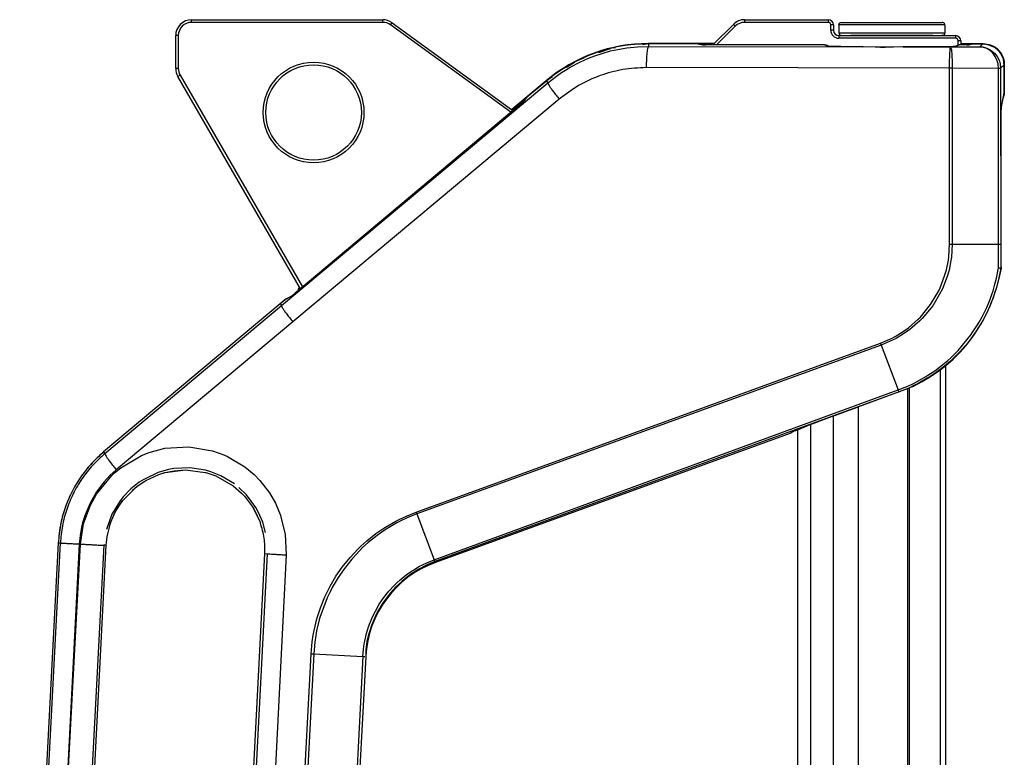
# Model space of a CAD drawing. Header units: millimetres. Extents: x -238.7 to -213.2, y 263.5 to 326.7.
# Tile 7 of 7: x -225.5 to -213.2, y 317.4 to 326.7. Entities that reach past the tile are written whole.
import ezdxf

# ---------------------------------------------------------------- set-up
doc = ezdxf.new("R2010")
doc.units = ezdxf.units.MM

# ---------------------------------------------------------------- blocks, each defined once
blk = doc.blocks.new('Griff-1_1__1', base_point=(-3383.32, 4599.15))
at = {"color": 1, "linetype": 'Continuous'}
for p, q in [((-3270.46, 4894.37), (-3269.82, 4894.49)), ((-3269.82, 4894.49), (-3268.81, 4894.65)), ((-3268.81, 4894.65), (-3266.76, 4894.86)), ((-3266.76, 4894.86), (-3264.71, 4894.93)), ((-3264.71, 4895.41), (-3264.71, 4894.93)), ((-3264.71, 4894.93), (-3224.28, 4894.86)), ((-3216.72, 4894.84), (-3207.77, 4894.83)), ((-3207.85, 4894.29), (-3207.83, 4894.5)), ((-3207.83, 4894.5), (-3207.82, 4894.66)), ((-3207.77, 4894.83), (-3202.26, 4894.84)), ((-3207.68, 4894.66), (-3207.65, 4894.5)), ((-3207.65, 4894.5), (-3207.61, 4894.29)), ((-3202.26, 4894.84), (-3201.69, 4895.41)), ((-3202.26, 4894.84), (-3201.58, 4894.77)), ((-3201.71, 4894.78), (-3202.26, 4894.84)), ((-3201.58, 4894.77), (-3201.71, 4894.78)), ((-3201.58, 4894.77), (-3201.18, 4894.67)), ((-3201.18, 4894.67), (-3201.58, 4894.77)), ((-3201.18, 4894.67), (-3200.77, 4894.52)), ((-3200.93, 4894.52), (-3201.18, 4894.67)), ((-3200.55, 4894.31), (-3200.93, 4894.52)), ((-3200.77, 4894.52), (-3200.29, 4894.28)), ((-3277.63, 4891.97), (-3275.99, 4892.7)), ((-3275.99, 4892.7), (-3274.79, 4893.17)), ((-3274.79, 4893.17), (-3271.84, 4894.07)), ((-3271.84, 4894.07), (-3270.46, 4894.37)), ((-3207.93, 4892.19), (-3207.91, 4892.99)), ((-3207.91, 4892.99), (-3207.89, 4893.63)), ((-3207.89, 4893.63), (-3207.86, 4894.13)), ((-3207.86, 4894.13), (-3207.85, 4894.29)), ((-3207.61, 4894.29), (-3207.59, 4894.15)), ((-3207.59, 4894.15), (-3207.52, 4893.4)), ((-3207.52, 4893.4), (-3207.5, 4892.99)), ((-3207.5, 4892.99), (-3207.47, 4892.33)), ((-3200.32, 4894.15), (-3200.55, 4894.31)), ((-3199.79, 4893.65), (-3200.32, 4894.15)), ((-3200.29, 4894.28), (-3200.12, 4894.17)), ((-3200.12, 4894.17), (-3199.49, 4893.66)), ((-3199.6, 4893.42), (-3199.79, 4893.65)), ((-3199.33, 4893.01), (-3199.6, 4893.42)), ((-3199.49, 4893.66), (-3199.23, 4893.37)), ((-3199.02, 4892.36), (-3199.33, 4893.01)), ((-3199.23, 4893.37), (-3199, 4893.05)), ((-3199, 4893.05), (-3198.68, 4892.49)), ((-3280.33, 4890.48), (-3279.44, 4891.01)), ((-3279.44, 4891.01), (-3277.63, 4891.97)), ((-3207.94, 4890.83), (-3265.12, 4890.93)), ((-3207.94, 4890.83), (-3207.93, 4892.19)), ((-3207.94, 4857.67), (-3207.94, 4890.83)), ((-3207.47, 4892.33), (-3207.45, 4891.92)), ((-3207.45, 4891.92), (-3207.44, 4890.83)), ((-3207.44, 4890.83), (-3207.44, 4857.67)), ((-3198.74, 4890.79), (-3207.44, 4890.83)), ((-3198.97, 4892.21), (-3199.02, 4892.36)), ((-3198.81, 4891.62), (-3198.97, 4892.21)), ((-3198.74, 4890.79), (-3198.81, 4891.62)), ((-3198.74, 4890.79), (-3198.35, 4890.85)), ((-3198.74, 4857.67), (-3198.74, 4890.79)), ((-3198.68, 4892.49), (-3198.54, 4892.15)), ((-3198.54, 4892.15), (-3198.4, 4891.67)), ((-3198.4, 4891.67), (-3198.35, 4890.85)), ((-3197.69, 4891.41), (-3198.35, 4890.85)), ((-3198.35, 4890.85), (-3198.31, 4857.67)), ((-3283.66, 4888.06), (-3282.04, 4889.33)), ((-3282.04, 4889.33), (-3281.09, 4889.99)), ((-3281.09, 4889.99), (-3280.33, 4890.48)), ((-3333.88, 4846.05), (-3283.66, 4888.06)), ((-3283.95, 4888.4), (-3283.66, 4888.06)), ((-3281.51, 4885), (-3331.72, 4842.98)), ((-3208.09, 4855.23), (-3207.94, 4857.67)), ((-3207.94, 4857.67), (-3207.44, 4857.67)), ((-3207.44, 4857.67), (-3207.59, 4855.17)), ((-3207.44, 4857.67), (-3198.74, 4857.67)), ((-3198.74, 4857.67), (-3198.31, 4857.67)), ((-3208.54, 4852.83), (-3208.17, 4854.63)), ((-3208.17, 4854.63), (-3208.09, 4855.23)), ((-3207.68, 4854.55), (-3208.05, 4852.72)), ((-3207.59, 4855.17), (-3207.68, 4854.55)), ((-3208.87, 4851.66), (-3208.54, 4852.83)), ((-3208.05, 4852.72), (-3208.39, 4851.55)), ((-3199.1, 4851.23), (-3198.74, 4853.15)), ((-3198.24, 4853.09), (-3198.68, 4851.14)), ((-3209.73, 4849.4), (-3208.87, 4851.66)), ((-3208.39, 4851.55), (-3209.29, 4849.22)), ((-3199.6, 4849.33), (-3199.39, 4850.08)), ((-3199.39, 4850.08), (-3199.1, 4851.23)), ((-3198.97, 4849.98), (-3199.18, 4849.22)), ((-3198.68, 4851.14), (-3198.97, 4849.98)), ((-3211.54, 4846.24), (-3209.99, 4848.86)), ((-3209.56, 4848.65), (-3211.13, 4846.01)), ((-3209.99, 4848.86), (-3209.73, 4849.4)), ((-3209.29, 4849.22), (-3209.56, 4848.65)), ((-3200.22, 4847.48), (-3199.74, 4848.87)), ((-3199.32, 4848.78), (-3199.81, 4847.34)), ((-3199.74, 4848.87), (-3199.6, 4849.33)), ((-3199.18, 4849.22), (-3199.32, 4848.78)), ((-3334.15, 4846.37), (-3333.88, 4846.05)), ((-3213.45, 4843.9), (-3211.54, 4846.24)), ((-3200.95, 4845.68), (-3200.36, 4847.1)), ((-3199.95, 4846.97), (-3200.56, 4845.51)), ((-3200.36, 4847.1), (-3200.22, 4847.48)), ((-3199.81, 4847.34), (-3199.95, 4846.97)), ((-3367.17, 4818.15), (-3333.88, 4846.05)), ((-3211.13, 4846.01), (-3213.13, 4843.6)), ((-3201.81, 4843.93), (-3200.95, 4845.68)), ((-3200.56, 4845.51), (-3201.42, 4843.74)), ((-3331.72, 4842.98), (-3365.02, 4815.09)), ((-3215.7, 4841.87), (-3213.87, 4843.47)), ((-3213.55, 4843.18), (-3215.42, 4841.56)), ((-3213.87, 4843.47), (-3213.45, 4843.9)), ((-3213.13, 4843.6), (-3213.55, 4843.18)), ((-3202.78, 4842.24), (-3202.38, 4842.91)), ((-3202, 4842.71), (-3202.41, 4842.03)), ((-3202.38, 4842.91), (-3201.81, 4843.93)), ((-3201.68, 4843.27), (-3202, 4842.71)), ((-3201.42, 4843.74), (-3201.68, 4843.27)), ((-3218.22, 4840.22), (-3216.69, 4841.16)), ((-3216.44, 4840.84), (-3218.03, 4839.88)), ((-3216.69, 4841.16), (-3215.7, 4841.87)), ((-3215.42, 4841.56), (-3216.44, 4840.84)), ((-3203.87, 4840.61), (-3203.67, 4840.89)), ((-3203.67, 4840.89), (-3202.78, 4842.24)), ((-3202.41, 4842.03), (-3203.51, 4840.38)), ((-3308.47, 4807.11), (-3220.97, 4838.96)), ((-3220.97, 4838.96), (-3218.76, 4839.93)), ((-3220.97, 4838.96), (-3220.91, 4838.79)), ((-3218.57, 4839.6), (-3220.84, 4838.62)), ((-3218.76, 4839.93), (-3218.22, 4840.22)), ((-3218.03, 4839.88), (-3218.57, 4839.6)), ((-3206.35, 4837.6), (-3203.87, 4840.61)), ((-3204.71, 4838.81), (-3205.11, 4838.34)), ((-3203.51, 4840.38), (-3204.71, 4838.81)), ((-3220.84, 4838.62), (-3308.35, 4806.77)), ((-3220.91, 4838.79), (-3220.84, 4838.62)), ((-3220.84, 4838.62), (-3217.66, 4830.15)), ((-3207.72, 4836.23), (-3206.35, 4837.6)), ((-3206.02, 4837.32), (-3207.41, 4835.93)), ((-3205.11, 4838.34), (-3206.02, 4837.32)), ((-3209.19, 4834.95), (-3208.29, 4835.72)), ((-3207.99, 4835.41), (-3208.91, 4834.63)), ((-3208.29, 4835.72), (-3207.72, 4836.23)), ((-3207.41, 4835.93), (-3207.99, 4835.41)), ((-3212.04, 4832.91), (-3210.75, 4833.77)), ((-3210.48, 4833.43), (-3211.78, 4832.56)), ((-3210.75, 4833.77), (-3209.82, 4834.46)), ((-3209.46, 4834.2), (-3210.48, 4833.43)), ((-3209.82, 4834.46), (-3209.19, 4834.95)), ((-3208.91, 4834.63), (-3209.46, 4834.2)), ((-3215.82, 4830.89), (-3214.75, 4831.39)), ((-3214.75, 4831.39), (-3214.08, 4831.73)), ((-3213.85, 4831.37), (-3214.54, 4831.02)), ((-3214.08, 4831.73), (-3212.39, 4832.69)), ((-3212.14, 4832.34), (-3213.85, 4831.37)), ((-3212.39, 4832.69), (-3212.04, 4832.91)), ((-3211.78, 4832.56), (-3212.14, 4832.34)), ((-3305.13, 4798.14), (-3217.66, 4830.15)), ((-3217.47, 4829.77), (-3304.97, 4797.8)), ((-3217.66, 4830.15), (-3215.82, 4830.89)), ((-3215.62, 4830.51), (-3217.47, 4829.77)), ((-3214.54, 4831.02), (-3215.62, 4830.51)), ((-3367.42, 4818.45), (-3367.17, 4818.15)), ((-3358.84, 4818.36), (-3355.9, 4819.15)), ((-3355.9, 4819.15), (-3351.37, 4819.44)), ((-3351.37, 4819.44), (-3346.88, 4818.68)), ((-3346.88, 4818.68), (-3344.73, 4817.9)), ((-3364.15, 4815.49), (-3360.25, 4817.8)), ((-3360.25, 4817.8), (-3358.84, 4818.36)), ((-3344.73, 4817.9), (-3344.05, 4817.59)), ((-3344.05, 4817.59), (-3340.82, 4815.66)), ((-3365.02, 4815.09), (-3366.21, 4814.01)), ((-3365.34, 4814.51), (-3364.15, 4815.49)), ((-3355.19, 4815.13), (-3357.1, 4814.59)), ((-3354.2, 4815.31), (-3355.19, 4815.13)), ((-3351.18, 4815.45), (-3354.2, 4815.31)), ((-3348.19, 4815), (-3351.18, 4815.45)), ((-3347.19, 4814.71), (-3348.19, 4815)), ((-3345.3, 4813.96), (-3347.19, 4814.71)), ((-3340.82, 4815.66), (-3339.05, 4814.18)), ((-3368.74, 4810.5), (-3365.87, 4814.01)), ((-3367.3, 4812.83), (-3367.81, 4812.21)), ((-3366.21, 4814.01), (-3367.3, 4812.83)), ((-3365.87, 4814.01), (-3365.34, 4814.51)), ((-3359.85, 4813.29), (-3360.73, 4812.73)), ((-3357.1, 4814.59), (-3359.85, 4813.29)), ((-3342.76, 4812.43), (-3345.3, 4813.96)), ((-3339.05, 4814.18), (-3337.97, 4813.08)), ((-3337.97, 4813.08), (-3336.17, 4810.75)), ((-3367.81, 4812.21), (-3368.76, 4810.91)), ((-3362.26, 4811.53), (-3363.72, 4810.02)), ((-3360.73, 4812.73), (-3362.26, 4811.53)), ((-3340.49, 4810.36), (-3341.95, 4811.78)), ((-3368.76, 4810.91), (-3369.96, 4808.83)), ((-3369.88, 4808.45), (-3368.74, 4810.5)), ((-3364.32, 4809.26), (-3365.86, 4806.72)), ((-3363.72, 4810.02), (-3364.32, 4809.26)), ((-3338.72, 4807.96), (-3340.49, 4810.36)), ((-3336.17, 4810.75), (-3335.02, 4808.77)), ((-3371.18, 4804.89), (-3369.88, 4808.45)), ((-3369.96, 4808.83), (-3370.9, 4806.62)), ((-3338.22, 4807.06), (-3338.72, 4807.96)), ((-3335.02, 4808.77), (-3334.12, 4806.67)), ((-3370.9, 4806.62), (-3371.38, 4805.07)), ((-3365.86, 4806.72), (-3366.9, 4803.85)), ((-3337.42, 4805.21), (-3338.22, 4807.06)), ((-3334.12, 4806.67), (-3333.17, 4802.93)), ((-3314.27, 4804.29), (-3312.34, 4805.4)), ((-3312.34, 4805.4), (-3311.72, 4805.72)), ((-3311.54, 4805.38), (-3312.16, 4805.06)), ((-3311.72, 4805.72), (-3310.34, 4806.37)), ((-3310.19, 4806.02), (-3311.54, 4805.38)), ((-3310.34, 4806.37), (-3308.47, 4807.11)), ((-3308.35, 4806.77), (-3310.19, 4806.02)), ((-3308.35, 4806.77), (-3305.13, 4798.14)), ((-3371.57, 4804.29), (-3371.85, 4802.7)), ((-3371.77, 4801.08), (-3371.18, 4804.89)), ((-3371.38, 4805.07), (-3371.57, 4804.29)), ((-3336.88, 4803.28), (-3337.42, 4805.21)), ((-3316.09, 4803.05), (-3314.78, 4803.96)), ((-3314.54, 4803.63), (-3315.84, 4802.71)), ((-3314.78, 4803.96), (-3314.27, 4804.29)), ((-3314.05, 4803.95), (-3314.54, 4803.63)), ((-3312.16, 4805.06), (-3314.05, 4803.95)), ((-3371.85, 4802.7), (-3372, 4801.09)), ((-3333.17, 4802.93), (-3332.98, 4799.05)), ((-3318.9, 4800.71), (-3317.82, 4801.68)), ((-3317.82, 4801.68), (-3316.09, 4803.05)), ((-3315.84, 4802.71), (-3317.54, 4801.36)), ((-3382.73, 4662.48), (-3375.57, 4801.3)), ((-3372, 4801.09), (-3379.16, 4662.28)), ((-3379.16, 4662.28), (-3371.77, 4801.08)), ((-3375.96, 4801.32), (-3375.57, 4801.3)), ((-3367.36, 4800.87), (-3374.74, 4662.06)), ((-3366.97, 4800.85), (-3367.36, 4800.87)), ((-3320.96, 4798.57), (-3319.44, 4800.19)), ((-3319.13, 4799.88), (-3320.62, 4798.27)), ((-3319.44, 4800.19), (-3318.9, 4800.71)), ((-3318.58, 4800.41), (-3319.13, 4799.88)), ((-3317.54, 4801.36), (-3318.58, 4800.41)), ((-3343.71, 4660.44), (-3336.55, 4799.25)), ((-3332.98, 4799.05), (-3340.14, 4660.23)), ((-3337.01, 4799.28), (-3336.55, 4799.25)), ((-3322.42, 4796.75), (-3320.96, 4798.57)), ((-3320.62, 4798.27), (-3322.02, 4796.51)), ((-3306.51, 4797.57), (-3305.13, 4798.14)), ((-3323.61, 4795.02), (-3322.42, 4796.75)), ((-3322.02, 4796.51), (-3323.22, 4794.77)), ((-3309.37, 4795.98), (-3309.15, 4796.13)), ((-3309.15, 4796.13), (-3307.86, 4796.9)), ((-3308.1, 4796.27), (-3308.87, 4795.8)), ((-3307.6, 4796.56), (-3308.1, 4796.27)), ((-3307.86, 4796.9), (-3307.31, 4797.19)), ((-3307.07, 4796.83), (-3307.6, 4796.56)), ((-3307.31, 4797.19), (-3306.51, 4797.57)), ((-3306.28, 4797.21), (-3307.07, 4796.83)), ((-3304.97, 4797.8), (-3306.28, 4797.21)), ((-3304.97, 4797.8), (-3304.87, 4797.63)), ((-3324.73, 4793.12), (-3323.61, 4795.02)), ((-3323.22, 4794.77), (-3324.31, 4792.9)), ((-3312.17, 4793.75), (-3311.54, 4794.32)), ((-3311.54, 4794.32), (-3310.38, 4795.27)), ((-3310.08, 4794.96), (-3311.22, 4794.04)), ((-3310.38, 4795.27), (-3309.37, 4795.98)), ((-3309.1, 4795.65), (-3310.08, 4794.96)), ((-3308.87, 4795.8), (-3309.1, 4795.65)), ((-3325.17, 4792.27), (-3324.73, 4793.12)), ((-3324.31, 4792.9), (-3324.73, 4792.1)), ((-3313.66, 4792.18), (-3312.64, 4793.29)), ((-3312.3, 4793.03), (-3313.3, 4791.94)), ((-3312.64, 4793.29), (-3312.17, 4793.75)), ((-3311.22, 4794.04), (-3312.3, 4793.03)), ((-3325.27, 4790.94), (-3326.63, 4787.24)), ((-3326.55, 4789.07), (-3325.71, 4791.14)), ((-3325.71, 4791.14), (-3325.17, 4792.27)), ((-3324.73, 4792.1), (-3325.27, 4790.94)), ((-3315.44, 4789.75), (-3314.59, 4790.99)), ((-3314.18, 4790.83), (-3314.84, 4789.89)), ((-3314.59, 4790.99), (-3313.66, 4792.18)), ((-3313.3, 4791.94), (-3314.18, 4790.83)), ((-3327.11, 4787.34), (-3326.55, 4789.07)), ((-3316.19, 4788.44), (-3315.44, 4789.75)), ((-3315.05, 4789.55), (-3315.79, 4788.28)), ((-3314.84, 4789.89), (-3315.05, 4789.55)), ((-3327.74, 4784.81), (-3327.22, 4786.96)), ((-3326.75, 4786.83), (-3327.26, 4784.71)), ((-3327.22, 4786.96), (-3327.11, 4787.34)), ((-3326.63, 4787.24), (-3326.75, 4786.83)), ((-3317.4, 4785.68), (-3316.84, 4787.08)), ((-3316.44, 4786.94), (-3316.93, 4785.71)), ((-3316.84, 4787.08), (-3316.42, 4787.99)), ((-3316.02, 4787.83), (-3316.44, 4786.94)), ((-3316.42, 4787.99), (-3316.19, 4788.44)), ((-3315.79, 4788.28), (-3316.02, 4787.83)), ((-3317.73, 4784.64), (-3317.4, 4785.68)), ((-3316.99, 4785.55), (-3317.32, 4784.53)), ((-3316.93, 4785.71), (-3316.99, 4785.55)), ((-3328.1, 4782.63), (-3327.91, 4783.92)), ((-3327.91, 4783.92), (-3327.74, 4784.81)), ((-3327.42, 4783.86), (-3327.61, 4782.57)), ((-3327.26, 4784.71), (-3327.42, 4783.86)), ((-3318.19, 4782.77), (-3317.85, 4784.23)), ((-3317.85, 4784.23), (-3317.73, 4784.64)), ((-3317.43, 4784.14), (-3317.77, 4782.7)), ((-3317.32, 4784.53), (-3317.43, 4784.14)), ((-3328.3, 4780.41), (-3328.1, 4782.63)), ((-3327.61, 4782.57), (-3327.8, 4780.39)), ((-3318.54, 4779.91), (-3318.42, 4781.27)), ((-3318.42, 4781.27), (-3318.27, 4782.3)), ((-3318.27, 4782.3), (-3318.19, 4782.77)), ((-3317.85, 4782.24), (-3318, 4781.23)), ((-3317.77, 4782.7), (-3317.85, 4782.24)), ((-3337.35, 4607.82), (-3328.3, 4780.41)), ((-3327.8, 4780.39), (-3336.82, 4608.3)), ((-3327.8, 4780.39), (-3318.54, 4779.91)), ((-3318.54, 4779.91), (-3327.06, 4617.11)), ((-3318, 4779.88), (-3326.63, 4617.5)), ((-3318.54, 4779.91), (-3318.15, 4779.89)), ((-3318, 4781.23), (-3318, 4779.88))]:
    blk.add_line(p, q, dxfattribs=at)
at = {"color": 7, "linetype": 'Continuous'}
for p, q in [((-3255.42, 4895.41), (-3264.71, 4895.41)), ((-3255.42, 4895.41), (-3254.46, 4895.22)), ((-3231.51, 4895.21), (-3253.96, 4895.21)), ((-3230.7, 4894.95), (-3230.87, 4894.96)), ((-3230.3, 4894.93), (-3230.7, 4894.95)), ((-3230.57, 4894.94), (-3230.7, 4894.95)), ((-3230.7, 4894.95), (-3230.57, 4894.94)), ((-3230.7, 4894.95), (-3230.57, 4894.94)), ((-3230.3, 4894.93), (-3230.57, 4894.94)), ((-3230.57, 4894.94), (-3230.3, 4894.93)), ((-3228.42, 4894.9), (-3230.3, 4894.93)), ((-3229.37, 4894.9), (-3230.3, 4894.93)), ((-3225.3, 4894.86), (-3229.37, 4894.9)), ((-3224.28, 4894.86), (-3228.42, 4894.9)), ((-3221.22, 4894.78), (-3224.28, 4894.86)), ((-3221.97, 4894.77), (-3224.13, 4894.85)), ((-3220.99, 4894.75), (-3221.97, 4894.77)), ((-3219.93, 4894.78), (-3221.22, 4894.78)), ((-3220.09, 4894.74), (-3220.99, 4894.75)), ((-3216.86, 4894.83), (-3220.09, 4894.74)), ((-3216.72, 4894.84), (-3219.93, 4894.78)), ((-3210.67, 4894.88), (-3216.72, 4894.84)), ((-3216.48, 4894.84), (-3216.72, 4894.84)), ((-3210.67, 4894.88), (-3216.48, 4894.84)), ((-3207.77, 4894.83), (-3210.67, 4894.88)), ((-3207.77, 4894.83), (-3210.67, 4894.88)), ((-3207.08, 4894.94), (-3207.77, 4894.83)), ((-3207.24, 4894.93), (-3207.77, 4894.83)), ((-3207.38, 4894.87), (-3207.08, 4894.94)), ((-3207.08, 4894.94), (-3207.24, 4894.93)), ((-3207.24, 4894.93), (-3207.08, 4894.94)), ((-3206.78, 4894.96), (-3207.08, 4894.94)), ((-3205.04, 4895.21), (-3206.14, 4895.21)), ((-3204.7, 4895.21), (-3205.04, 4895.21)), ((-3203.24, 4895.41), (-3204.2, 4895.22)), ((-3203.24, 4895.41), (-3201.69, 4895.41)), ((-3201.69, 4895.41), (-3201.01, 4895.35)), ((-3201.01, 4895.35), (-3200.59, 4895.25)), ((-3200.59, 4895.25), (-3199.69, 4894.87)), ((-3199.69, 4894.87), (-3199.5, 4894.76)), ((-3199.5, 4894.76), (-3198.86, 4894.24)), ((-3198.86, 4894.24), (-3198.62, 4893.98)), ((-3198.62, 4893.98), (-3198.34, 4893.6)), ((-3198.34, 4893.6), (-3197.93, 4892.77)), ((-3197.93, 4892.77), (-3197.84, 4892.51)), ((-3197.84, 4892.51), (-3197.69, 4891.41)), ((-3197.69, 4891.41), (-3197.69, 4886.16)), ((-3283.95, 4888.4), (-3287.67, 4885.28)), ((-3287.67, 4885.28), (-3288.28, 4884.52)), ((-3197.69, 4886.16), (-3198.23, 4883.45)), ((-3288.54, 4884.29), (-3331.38, 4848.34)), ((-3198.24, 4882.16), (-3198.24, 4882.95)), ((-3198.24, 4853.09), (-3198.24, 4882.16)), ((-3334.15, 4846.37), (-3367.42, 4818.45)), ((-3332.96, 4847.36), (-3334.15, 4846.37)), ((-3332.96, 4847.36), (-3331.82, 4847.98)), ((-3217.47, 4829.77), (-3225.09, 4826.97)), ((-3215.76, 4830.43), (-3217.47, 4829.77)), ((-3215.76, 4830.43), (-3215.36, 4830.6)), ((-3215.04, 4830.73), (-3214.9, 4830.79)), ((-3214.9, 4830.79), (-3214.71, 4830.88)), ((-3229.57, 4825.31), (-3227.06, 4826.25)), ((-3227.06, 4826.25), (-3225.09, 4826.97)), ((-3229.57, 4825.31), (-3234.91, 4823.29)), ((-3237.4, 4822.29), (-3237.89, 4822)), ((-3237.4, 4822.29), (-3237.15, 4822.41)), ((-3237.15, 4822.41), (-3236.69, 4822.59)), ((-3236.69, 4822.59), (-3235.86, 4822.92)), ((-3235.86, 4822.92), (-3234.91, 4823.29)), ((-3237.89, 4822), (-3304.87, 4797.63)), ((-3355.85, 4814.56), (-3354.14, 4814.91)), ((-3354.14, 4814.91), (-3351.99, 4815.06)), ((-3351.99, 4815.06), (-3348.3, 4814.6)), ((-3361.09, 4811.99), (-3359.66, 4812.95)), ((-3359.66, 4812.95), (-3359.45, 4813.07)), ((-3359.45, 4813.07), (-3357.01, 4814.2)), ((-3357.01, 4814.2), (-3355.85, 4814.56)), ((-3348.3, 4814.6), (-3348.13, 4814.56)), ((-3348.13, 4814.56), (-3346.27, 4813.93)), ((-3346.27, 4813.93), (-3343.02, 4812.08)), ((-3363.85, 4809.25), (-3361.09, 4811.99)), ((-3343.02, 4812.08), (-3341.43, 4810.71)), ((-3364.01, 4809.04), (-3363.85, 4809.25)), ((-3341.43, 4810.71), (-3340.85, 4810.11)), ((-3340.85, 4810.11), (-3339.32, 4808.09)), ((-3366.13, 4805.08), (-3365.16, 4807.25)), ((-3365.16, 4807.25), (-3364.01, 4809.04)), ((-3339.32, 4808.09), (-3339.1, 4807.73)), ((-3339.1, 4807.73), (-3337.85, 4805.07)), ((-3375.96, 4801.32), (-3383.23, 4662.51)), ((-3366.97, 4800.85), (-3374.25, 4662.04)), ((-3344.29, 4660.47), (-3337.01, 4799.28)), ((-3318, 4779.88), (-3326.5, 4617.67))]:
    blk.add_line(p, q, dxfattribs=at)
for centre, radius, start, end in [((-3264.71, 4865.47), 29.94, 90, 130), ((-3231.51, 4893.71), 1.5, 68.6679, 89.9989), ((-3205.84, 4893.79), 1.45, 102.1073, 120.0719), ((-3227.63, 4857.67), 29.74, 295.7389, 351.1372), ((-3298.03, 4778.83), 20, 110, 177)]:
    blk.add_arc(centre, radius, start, end, dxfattribs=at)
at = {"color": 1, "linetype": 'Continuous'}
for points, knots in [([(-3264.71, 4894.93), (-3264.71, 4894.92), (-3264.75, 4894.83), (-3264.84, 4894.61), (-3264.95, 4894.22), (-3265.01, 4893.7), (-3265.06, 4893.1), (-3265.09, 4892.43), (-3265.12, 4891.69), (-3265.12, 4891.19), (-3265.12, 4890.93)], [0, 0, 0, 0, 0.035548, 0.284385, 0.726512, 1.236557, 1.841985, 2.528998, 3.27224, 4.044142, 4.044142, 4.044142, 4.044142]), ([(-3231.51, 4895.21), (-3231.39, 4895.18), (-3231.16, 4895.13), (-3230.96, 4895.02), (-3230.87, 4894.96)], [0, 0, 0, 0, 0.377368, 0.6927155, 0.6927155, 0.6927155, 0.6927155]), ([(-3206.78, 4894.96), (-3206.68, 4895), (-3206.46, 4895.08), (-3206.25, 4895.17), (-3206.14, 4895.21)], [0, 0, 0, 0, 0.348177, 0.6887366, 0.6887366, 0.6887366, 0.6887366]), ([(-3265.12, 4890.93), (-3266.61, 4890.86), (-3269.57, 4890.72), (-3273.87, 4889.52), (-3277.95, 4887.68), (-3280.33, 4885.89), (-3281.51, 4885)], [0, 0, 0, 0, 4.437543, 8.876512, 13.31818, 17.763493, 17.763493, 17.763493, 17.763493]), ([(-3207.44, 4890.83), (-3207.52, 4890.83), (-3207.69, 4890.83), (-3207.86, 4890.83), (-3207.94, 4890.83)], [0, 0, 0, 0, 0.2488724, 0.4983754, 0.4983754, 0.4983754, 0.4983754]), ([(-3198.74, 4890.79), (-3198.7, 4890.8), (-3198.6, 4890.83), (-3198.47, 4890.86), (-3198.38, 4890.85), (-3198.36, 4890.85), (-3198.35, 4890.85)], [0, 0, 0, 0, 0.1259727, 0.3095711, 0.3781016, 0.3878917, 0.3878917, 0.3878917, 0.3878917]), ([(-3283.66, 4888.06), (-3283.65, 4888.01), (-3283.6, 4887.84), (-3283.42, 4887.51), (-3283.09, 4887.03), (-3282.65, 4886.42), (-3282.11, 4885.73), (-3281.72, 4885.25), (-3281.51, 4885)], [0, 0, 0, 0, 0.146915, 0.53708, 1.127538, 1.89294, 2.787505, 3.757227, 3.757227, 3.757227, 3.757227]), ([(-3198.74, 4853.15), (-3198.74, 4853.9), (-3198.74, 4855.41), (-3198.74, 4856.91), (-3198.74, 4857.67)], [0, 0, 0, 0, 2.257624, 4.515887, 4.515887, 4.515887, 4.515887]), ([(-3198.31, 4857.67), (-3198.31, 4856.91), (-3198.31, 4855.39), (-3198.27, 4853.86), (-3198.24, 4853.09)], [0, 0, 0, 0, 2.260283, 4.582439, 4.582439, 4.582439, 4.582439]), ([(-3198.74, 4853.15), (-3198.69, 4853.15), (-3198.57, 4853.15), (-3198.41, 4853.13), (-3198.29, 4853.1), (-3198.25, 4853.09), (-3198.24, 4853.09)], [0, 0, 0, 0, 0.1295395, 0.3612669, 0.4822237, 0.4995033, 0.4995033, 0.4995033, 0.4995033]), ([(-3198.74, 4853.15), (-3198.69, 4853.15), (-3198.57, 4853.15), (-3198.41, 4853.13), (-3198.29, 4853.1), (-3198.25, 4853.09), (-3198.24, 4853.09)], [0, 0, 0, 0, 0.1295395, 0.3612669, 0.4822237, 0.4995033, 0.4995033, 0.4995033, 0.4995033]), ([(-3333.88, 4846.05), (-3333.86, 4846), (-3333.82, 4845.82), (-3333.64, 4845.49), (-3333.3, 4845.01), (-3332.86, 4844.41), (-3332.32, 4843.71), (-3331.93, 4843.23), (-3331.72, 4842.98)], [0, 0, 0, 0, 0.147047, 0.537589, 1.128618, 1.894712, 2.79, 3.760373, 3.760373, 3.760373, 3.760373]), ([(-3217.66, 4830.15), (-3217.64, 4830.11), (-3217.59, 4829.98), (-3217.52, 4829.85), (-3217.47, 4829.77)], [0, 0, 0, 0, 0.1302438, 0.4294933, 0.4294933, 0.4294933, 0.4294933]), ([(-3217.66, 4830.15), (-3217.65, 4830.11), (-3217.61, 4830.02), (-3217.55, 4829.89), (-3217.49, 4829.8), (-3217.47, 4829.77), (-3217.47, 4829.77)], [0, 0, 0, 0, 0.1162296, 0.3167839, 0.4156794, 0.4298074, 0.4298074, 0.4298074, 0.4298074]), ([(-3367.17, 4818.15), (-3367.97, 4817.43), (-3369.56, 4815.98), (-3371.55, 4813.43), (-3373.2, 4810.64), (-3374.43, 4807.65), (-3375.28, 4804.52), (-3375.48, 4802.37), (-3375.57, 4801.3)], [0, 0, 0, 0, 3.223168, 6.44787, 9.674042, 12.901556, 16.130087, 19.359237, 19.359237, 19.359237, 19.359237]), ([(-3367.17, 4818.15), (-3367.16, 4818.11), (-3367.11, 4817.93), (-3366.93, 4817.6), (-3366.6, 4817.12), (-3366.16, 4816.52), (-3365.62, 4815.82), (-3365.22, 4815.34), (-3365.02, 4815.09)], [0, 0, 0, 0, 0.147037, 0.537561, 1.128571, 1.894644, 2.789909, 3.760263, 3.760263, 3.760263, 3.760263]), ([(-3375.57, 4801.3), (-3375.53, 4801.29), (-3375.37, 4801.28), (-3375.02, 4801.26), (-3374.47, 4801.23), (-3373.75, 4801.19), (-3372.91, 4801.14), (-3372.31, 4801.11), (-3372, 4801.09)], [0, 0, 0, 0, 0.12854, 0.489889, 1.050597, 1.782394, 2.642825, 3.58197, 3.58197, 3.58197, 3.58197]), ([(-3371.77, 4801.08), (-3371.49, 4801.07), (-3370.95, 4801.04), (-3370.15, 4801), (-3369.4, 4800.96), (-3368.74, 4800.92), (-3368.19, 4800.9), (-3367.77, 4800.88), (-3367.51, 4800.87), (-3367.39, 4800.87), (-3367.36, 4800.87)], [0, 0, 0, 0, 0.827474, 1.637405, 2.395133, 3.068233, 3.627903, 4.050195, 4.320697, 4.417069, 4.417069, 4.417069, 4.417069]), ([(-3336.55, 4799.25), (-3336.51, 4799.25), (-3336.35, 4799.24), (-3336, 4799.21), (-3335.45, 4799.18), (-3334.73, 4799.14), (-3333.89, 4799.1), (-3333.29, 4799.06), (-3332.98, 4799.05)], [0, 0, 0, 0, 0.12854, 0.489889, 1.050597, 1.782394, 2.642825, 3.58197, 3.58197, 3.58197, 3.58197]), ([(-3305.13, 4798.14), (-3305.11, 4798.11), (-3305.07, 4798.01), (-3305.02, 4797.9), (-3304.98, 4797.82), (-3304.97, 4797.8), (-3304.97, 4797.8)], [0, 0, 0, 0, 0.1220814, 0.3032915, 0.3725233, 0.3824136, 0.3824136, 0.3824136, 0.3824136]), ([(-3305.13, 4798.14), (-3305.12, 4798.11), (-3305.09, 4798.04), (-3305.05, 4797.94), (-3305, 4797.87), (-3304.98, 4797.82), (-3304.97, 4797.8)], [0, 0, 0, 0, 0.1122485, 0.2244969, 0.303619, 0.3827411, 0.3827411, 0.3827411, 0.3827411]), ([(-3328.3, 4780.41), (-3328.22, 4780.41), (-3328.05, 4780.4), (-3327.89, 4780.39), (-3327.8, 4780.39)], [0, 0, 0, 0, 0.2493653, 0.4980991, 0.4980991, 0.4980991, 0.4980991])]:
    blk.add_open_spline(points, degree=3, knots=knots, dxfattribs=at)
at = {"color": 7, "linetype": 'Continuous'}
for points, knots in [([(-3254.46, 4895.22), (-3254.42, 4895.22), (-3254.34, 4895.21), (-3254.22, 4895.21), (-3254.09, 4895.21), (-3254.01, 4895.21), (-3253.96, 4895.21)], [0, 0, 0, 0, 0.1031188, 0.2609129, 0.3452551, 0.4981844, 0.4981844, 0.4981844, 0.4981844]), ([(-3204.7, 4895.21), (-3204.67, 4895.21), (-3204.59, 4895.21), (-3204.46, 4895.21), (-3204.32, 4895.21), (-3204.23, 4895.22), (-3204.2, 4895.22)], [0, 0, 0, 0, 0.0912941, 0.237271, 0.3950651, 0.4981839, 0.4981839, 0.4981839, 0.4981839]), ([(-3198.23, 4883.45), (-3198.23, 4883.42), (-3198.23, 4883.33), (-3198.24, 4883.22), (-3198.24, 4883.08), (-3198.24, 4883), (-3198.24, 4882.95)], [0, 0, 0, 0, 0.1031048, 0.2608907, 0.3452428, 0.4981939, 0.4981939, 0.4981939, 0.4981939]), ([(-3331.82, 4847.98), (-3331.8, 4848), (-3331.75, 4848.04), (-3331.65, 4848.12), (-3331.53, 4848.22), (-3331.43, 4848.3), (-3331.38, 4848.34)], [0, 0, 0, 0, 0.0939922, 0.1879844, 0.3785616, 0.5691387, 0.5691387, 0.5691387, 0.5691387]), ([(-3367.42, 4818.45), (-3368.23, 4817.71), (-3369.85, 4816.24), (-3371.87, 4813.63), (-3373.54, 4810.8), (-3374.79, 4807.77), (-3375.66, 4804.59), (-3375.86, 4802.41), (-3375.96, 4801.32)], [0, 0, 0, 0, 3.279948, 6.559285, 9.838052, 13.11633, 16.39427, 19.672029, 19.672029, 19.672029, 19.672029]), ([(-3366.13, 4805.08), (-3366.34, 4804.39), (-3366.78, 4803.01), (-3366.91, 4801.57), (-3366.97, 4800.85)], [0, 0, 0, 0, 2.161793, 4.323401, 4.323401, 4.323401, 4.323401]), ([(-3337.01, 4799.28), (-3337.01, 4800.26), (-3337.01, 4802.24), (-3337.57, 4804.13), (-3337.85, 4805.07)], [0, 0, 0, 0, 2.940861, 5.881943, 5.881943, 5.881943, 5.881943])]:
    blk.add_open_spline(points, degree=3, knots=knots, dxfattribs=at)
blk.add_open_spline([(-3288.54, 4884.29), (-3288.5, 4884.33), (-3288.41, 4884.4), (-3288.33, 4884.48), (-3288.28, 4884.52)], degree=3, dxfattribs=at)
at = {"color": 1, "linetype": 'Continuous'}
blk.add_open_spline([(-3308.47, 4807.11), (-3308.45, 4807.05), (-3308.41, 4806.94), (-3308.37, 4806.83), (-3308.35, 4806.77)], degree=3, dxfattribs=at)
blk = doc.blocks.new('Abdeckung-1_1__2', base_point=(-3330.75, 4848.85))
at = {"color": 1, "linetype": 'Continuous'}
for p, q in [((-3274.06, 4893.77), (-3271.87, 4894.55)), ((-3271.37, 4894.67), (-3270.9, 4894.73)), ((-3265.81, 4895.3), (-3264.71, 4895.47)), ((-3264.71, 4895.47), (-3252.33, 4895.47)), ((-3205.83, 4895.42), (-3201.67, 4895.42)), ((-3201.67, 4895.42), (-3201.36, 4895.38)), ((-3200.79, 4895.3), (-3200.52, 4895.32)), ((-3200.52, 4895.32), (-3199.44, 4894.82)), ((-3199.44, 4894.82), (-3198.28, 4893.66)), ((-3277.7, 4892.46), (-3276.84, 4892.77)), ((-3198.28, 4893.66), (-3197.78, 4892.57)), ((-3280.15, 4891), (-3278.63, 4891.99)), ((-3197.78, 4892.57), (-3197.63, 4891.47)), ((-3197.63, 4891.47), (-3197.67, 4886.2)), ((-3283.38, 4888.89), (-3282.78, 4889.28)), ((-3290.48, 4883.01), (-3283.99, 4888.45)), ((-3197.67, 4886.2), (-3197.63, 4885.87)), ((-3197.63, 4885.87), (-3197.67, 4886.2)), ((-3330.72, 4849.01), (-3330.75, 4848.85)), ((-3330.62, 4849.32), (-3330.44, 4849.47))]:
    blk.add_line(p, q, dxfattribs=at)
at = {"color": 7, "linetype": 'Continuous'}
for p, q in [((-3252.33, 4895.47), (-3264.71, 4895.47)), ((-3201.67, 4895.42), (-3205.83, 4895.42)), ((-3201.67, 4895.42), (-3200.52, 4895.32)), ((-3200.52, 4895.32), (-3200.26, 4895.23)), ((-3200.26, 4895.23), (-3200.1, 4895.17)), ((-3200.1, 4895.17), (-3199.44, 4894.82)), ((-3199.44, 4894.82), (-3199.05, 4894.53)), ((-3199.05, 4894.53), (-3198.28, 4893.66)), ((-3198.28, 4893.66), (-3198.16, 4893.47)), ((-3198.16, 4893.47), (-3197.93, 4892.99)), ((-3197.93, 4892.99), (-3197.78, 4892.57)), ((-3197.78, 4892.57), (-3197.68, 4892.15)), ((-3197.68, 4892.15), (-3197.63, 4891.47)), ((-3197.63, 4885.87), (-3197.63, 4891.47)), ((-3283.99, 4888.45), (-3290.48, 4883.01)), ((-3197.63, 4885.87), (-3198, 4884.58)), ((-3330.72, 4849.18), (-3330.72, 4849.01)), ((-3330.44, 4849.47), (-3330.62, 4849.32))]:
    blk.add_line(p, q, dxfattribs=at)
blk.add_arc((-3264.71, 4865.47), 30, 90, 130, dxfattribs=at)
at = {"color": 1, "linetype": 'Continuous'}
for centre, radius, start, end in [((-3264.71, 4865.47), 29.95, 102.8593, 103.8483), ((-3264.71, 4865.47), 29.95, 115.7132, 117.6912), ((-3266.21, 4864.32), 29.98, 124.9547, 126.3861)]:
    blk.add_arc(centre, radius, start, end, dxfattribs=at)
at = {"color": 7, "linetype": 'Continuous'}
for points, knots in [([(-3330.62, 4849.32), (-3330.64, 4849.29), (-3330.7, 4849.2), (-3330.71, 4849.09), (-3330.72, 4849.01)], [0, 0, 0, 0, 0.1048444, 0.3306764, 0.3306764, 0.3306764, 0.3306764]), ([(-3330.62, 4849.32), (-3330.63, 4849.32), (-3330.66, 4849.27), (-3330.69, 4849.22), (-3330.72, 4849.18)], [0, 0, 0, 0, 0.0217127, 0.1737019, 0.1737019, 0.1737019, 0.1737019])]:
    blk.add_open_spline(points, degree=3, knots=knots, dxfattribs=at)
blk = doc.blocks.new('Abdeckung-2__3', base_point=(-3290.48, 4883.01))
at = {"color": 7, "linetype": 'Continuous'}
for p, q in [((-3201.63, 4895.47), (-3200.52, 4895.32)), ((-3200.52, 4895.32), (-3200.26, 4895.23)), ((-3198.16, 4893.47), (-3197.93, 4892.99)), ((-3197.93, 4892.99), (-3197.84, 4892.75)), ((-3197.63, 4885.87), (-3197.63, 4891.47)), ((-3283.99, 4888.45), (-3290.48, 4883.01))]:
    blk.add_line(p, q, dxfattribs=at)
blk = doc.blocks.new('Griff-2__4', base_point=(-3383.26, 4646.74))
at = {"color": 7, "linetype": 'Continuous'}
for p, q in [((-3198.24, 4882.16), (-3198.24, 4882.95)), ((-3198.24, 4853.16), (-3198.24, 4882.16)), ((-3332.98, 4847.34), (-3334.15, 4846.37)), ((-3332.98, 4847.34), (-3331.82, 4847.98)), ((-3370.26, 4815.62), (-3370.4, 4815.46)), ((-3355.82, 4814.57), (-3351.98, 4815.06)), ((-3371.95, 4813.38), (-3372.07, 4813.21)), ((-3371.13, 4814.54), (-3371.27, 4814.36)), ((-3357, 4814.2), (-3355.82, 4814.57)), ((-3362.03, 4811.21), (-3361.06, 4812.01)), ((-3374.06, 4809.49), (-3374.12, 4809.35)), ((-3365.15, 4807.27), (-3363.82, 4809.28)), ((-3374.54, 4808.3), (-3374.64, 4807.98)), ((-3366.13, 4805.08), (-3365.15, 4807.27)), ((-3339.33, 4808.1), (-3337.85, 4805.07)), ((-3375.37, 4805.49), (-3375.4, 4805.33)), ((-3375.01, 4806.85), (-3375.07, 4806.63)), ((-3375.65, 4804.11), (-3375.67, 4803.96))]:
    blk.add_line(p, q, dxfattribs=at)
at = {"color": 1, "linetype": 'Continuous'}
for p, q in [((-3375.28, 4805.82), (-3375.37, 4805.49)), ((-3374.94, 4807.07), (-3375.01, 4806.85)), ((-3375.57, 4804.52), (-3375.65, 4804.11)), ((-3375.8, 4803.07), (-3375.84, 4802.72))]:
    blk.add_line(p, q, dxfattribs=at)
at = {"color": 7, "linetype": 'Continuous'}
for points, knots in [([(-3198.23, 4883.45), (-3198.23, 4883.42), (-3198.23, 4883.33), (-3198.24, 4883.22), (-3198.24, 4883.08), (-3198.24, 4883), (-3198.24, 4882.95)], [0, 0, 0, 0, 0.1031048, 0.2608907, 0.3452428, 0.4981939, 0.4981939, 0.4981939, 0.4981939]), ([(-3367.42, 4818.45), (-3367.73, 4818.18), (-3368.35, 4817.64), (-3368.93, 4817.06), (-3369.22, 4816.77)], [0, 0, 0, 0, 1.230371, 2.460656, 2.460656, 2.460656, 2.460656]), ([(-3369.46, 4816.52), (-3369.56, 4816.41), (-3369.76, 4816.2), (-3369.96, 4815.98), (-3370.05, 4815.87)], [0, 0, 0, 0, 0.4388853, 0.8777597, 0.8777597, 0.8777597, 0.8777597]), ([(-3370.4, 4815.46), (-3370.47, 4815.37), (-3370.62, 4815.19), (-3370.77, 4815.01), (-3370.84, 4814.92)], [0, 0, 0, 0, 0.3507963, 0.7015858, 0.7015858, 0.7015858, 0.7015858]), ([(-3371.27, 4814.36), (-3371.32, 4814.29), (-3371.42, 4814.15), (-3371.52, 4814.01), (-3371.58, 4813.93)], [0, 0, 0, 0, 0.2627575, 0.5255113, 0.5255113, 0.5255113, 0.5255113]), ([(-3372.81, 4812.01), (-3372.81, 4812), (-3372.84, 4811.95), (-3372.87, 4811.9), (-3372.89, 4811.86)], [0, 0, 0, 0, 0.0217141, 0.1737124, 0.1737124, 0.1737124, 0.1737124]), ([(-3373.99, 4809.66), (-3373.99, 4809.65), (-3374.02, 4809.59), (-3374.04, 4809.54), (-3374.06, 4809.49)], [0, 0, 0, 0, 0.0222127, 0.1777019, 0.1777019, 0.1777019, 0.1777019]), ([(-3374.86, 4807.35), (-3374.88, 4807.26), (-3374.93, 4807.09), (-3374.99, 4806.92), (-3375.01, 4806.85)], [0, 0, 0, 0, 0.2900778, 0.528519, 0.528519, 0.528519, 0.528519]), ([(-3375.2, 4806.17), (-3375.23, 4806.06), (-3375.28, 4805.83), (-3375.34, 4805.6), (-3375.37, 4805.49)], [0, 0, 0, 0, 0.3560741, 0.7040349, 0.7040349, 0.7040349, 0.7040349]), ([(-3375.7, 4803.76), (-3375.73, 4803.59), (-3375.78, 4803.24), (-3375.82, 4802.89), (-3375.84, 4802.72)], [0, 0, 0, 0, 0.527509, 1.055014, 1.055014, 1.055014, 1.055014]), ([(-3375.48, 4804.97), (-3375.51, 4804.85), (-3375.56, 4804.56), (-3375.62, 4804.27), (-3375.65, 4804.11)], [0, 0, 0, 0, 0.3936251, 0.879473, 0.879473, 0.879473, 0.879473])]:
    blk.add_open_spline(points, degree=3, knots=knots, dxfattribs=at)
for points in [[(-3372.07, 4813.21), (-3372.09, 4813.17), (-3372.14, 4813.11), (-3372.18, 4813.04), (-3372.2, 4813.01)], [(-3374.45, 4808.52), (-3374.47, 4808.48), (-3374.49, 4808.41), (-3374.52, 4808.33), (-3374.54, 4808.3)]]:
    blk.add_open_spline(points, degree=3, dxfattribs=at)
at = {"color": 1, "linetype": 'Continuous'}
blk.add_open_spline([(-3375.37, 4805.49), (-3375.37, 4805.48), (-3375.38, 4805.43), (-3375.39, 4805.37), (-3375.4, 4805.33)], degree=3, knots=[0, 0, 0, 0, 0.020704, 0.1656319, 0.1656319, 0.1656319, 0.1656319], dxfattribs=at)
blk = doc.blocks.new('Diffusor-Rahmen-seitlich_1__8', base_point=(-3209.63, 4018.04))
at = {"color": 1, "linetype": 'Continuous'}
blk.add_line((-3209.63, 4018.92), (-3209.63, 4834.02), dxfattribs=at)
at = {"color": 7, "linetype": 'Continuous'}
blk.add_line((-3208.63, 4018.04), (-3208.63, 4834.9), dxfattribs=at)
blk = doc.blocks.new('Standard-Diffusor-kpl___9', base_point=(-3209.63, 4018.04))
blk.add_blockref('Diffusor-Rahmen-seitlich_1__8', (-3209.63, 4018.04))
blk = doc.blocks.new('Seitenprofil__30', base_point=(-3236.53, 4022.41))
at = {"color": 1, "linetype": 'Continuous'}
for p, q in [((-3215.83, 4022.54), (-3215.83, 4830.4)), ((-3225.2, 4826.93), (-3225.2, 4026.01)), ((-3229.8, 4027.72), (-3229.8, 4825.22)), ((-3234.13, 4823.58), (-3234.13, 4029.36))]:
    blk.add_line(p, q, dxfattribs=at)
at = {"color": 7, "linetype": 'Continuous'}
for p, q in [((-3215.53, 4830.53), (-3215.53, 4022.41)), ((-3236.53, 4030.28), (-3236.53, 4822.66))]:
    blk.add_line(p, q, dxfattribs=at)
blk = doc.blocks.new('Bolzen__31', base_point=(-3228.83, 4896.97))
at = {"color": 7, "linetype": 'Continuous'}
for p, q in [((-3228.83, 4898.97), (-3228.75, 4899.23)), ((-3228.83, 4898.97), (-3228.83, 4897.47)), ((-3228.75, 4899.23), (-3228.63, 4899.37)), ((-3228.63, 4899.37), (-3228.46, 4899.45)), ((-3228.46, 4899.45), (-3228.23, 4899.47)), ((-3228.23, 4899.47), (-3220.18, 4899.47)), ((-3220.18, 4899.47), (-3209.33, 4899.47)), ((-3209.19, 4899.45), (-3209.33, 4899.47)), ((-3209.02, 4899.37), (-3209.19, 4899.45)), ((-3208.9, 4899.23), (-3209.02, 4899.37)), ((-3208.83, 4898.97), (-3208.9, 4899.23)), ((-3208.83, 4898.97), (-3208.83, 4897.47)), ((-3228.83, 4897.47), (-3228.75, 4897.21)), ((-3228.75, 4897.21), (-3228.63, 4897.07)), ((-3228.63, 4897.07), (-3228.46, 4896.99)), ((-3228.46, 4896.99), (-3228.33, 4896.97)), ((-3226.01, 4896.97), (-3226.55, 4896.97)), ((-3218.83, 4896.97), (-3226.01, 4896.97)), ((-3211.65, 4896.97), (-3218.83, 4896.97)), ((-3211.11, 4896.97), (-3211.65, 4896.97)), ((-3209.19, 4896.99), (-3209.42, 4896.97)), ((-3209.02, 4897.07), (-3209.19, 4896.99)), ((-3208.9, 4897.21), (-3209.02, 4897.07)), ((-3208.83, 4897.47), (-3208.9, 4897.21))]:
    blk.add_line(p, q, dxfattribs=at)
at = {"color": 1, "linetype": 'Continuous'}
for p, q in [((-3208.83, 4898.97), (-3228.83, 4898.97)), ((-3228.83, 4897.47), (-3220.25, 4897.47)), ((-3220.25, 4897.47), (-3208.83, 4897.47))]:
    blk.add_line(p, q, dxfattribs=at)
blk = doc.blocks.new('Fuss-oben__32', base_point=(-3353.83, 4849.24))
at = {"color": 1, "linetype": 'Continuous'}
for p, q in [((-3350.83, 4899.47), (-3350.83, 4899.97)), ((-3314.8, 4899.47), (-3314.8, 4899.97)), ((-3313.33, 4898.99), (-3313.04, 4899.4)), ((-3248.7, 4899.09), (-3248.35, 4898.74)), ((-3246.58, 4899.97), (-3246.58, 4899.47)), ((-3230.83, 4899.97), (-3230.83, 4899.47)), ((-3229.83, 4898.97), (-3230.33, 4898.97)), ((-3353.33, 4896.97), (-3353.83, 4896.97)), ((-3229.83, 4897.97), (-3230.33, 4897.97)), ((-3228.83, 4896.97), (-3228.83, 4896.47)), ((-3206.83, 4896.97), (-3206.83, 4896.47)), ((-3205.83, 4895.97), (-3206.33, 4895.97)), ((-3353.33, 4890.77), (-3353.83, 4890.77)), ((-3352.99, 4889.52), (-3353.42, 4889.27))]:
    blk.add_line(p, q, dxfattribs=at)
at = {"color": 7, "linetype": 'Continuous'}
for p, q in [((-3350.83, 4899.97), (-3314.8, 4899.97)), ((-3314.8, 4899.47), (-3350.83, 4899.47)), ((-3290.65, 4882.52), (-3313.33, 4898.99)), ((-3313.04, 4899.4), (-3290.26, 4882.85)), ((-3252.59, 4895.21), (-3248.7, 4899.09)), ((-3248.35, 4898.74), (-3251.88, 4895.21)), ((-3246.58, 4899.97), (-3230.83, 4899.97)), ((-3230.83, 4899.47), (-3246.58, 4899.47)), ((-3230.33, 4897.97), (-3230.33, 4898.97)), ((-3229.83, 4898.97), (-3229.83, 4897.97)), ((-3353.83, 4890.77), (-3353.83, 4896.97)), ((-3353.33, 4896.97), (-3353.33, 4890.77)), ((-3228.83, 4896.97), (-3226.55, 4896.97)), ((-3206.83, 4896.47), (-3228.83, 4896.47)), ((-3226.55, 4896.97), (-3218.83, 4896.97)), ((-3218.83, 4896.97), (-3211.11, 4896.97)), ((-3211.11, 4896.97), (-3206.83, 4896.97)), ((-3206.33, 4895.19), (-3206.33, 4895.97)), ((-3205.83, 4895.97), (-3205.83, 4895.21)), ((-3330.31, 4849.24), (-3353.42, 4889.27)), ((-3352.99, 4889.52), (-3329.92, 4849.57))]:
    blk.add_line(p, q, dxfattribs=at)
for radius in [9.5, 9]:
    blk.add_circle((-3327.83, 4882.47), radius, dxfattribs=at)
for centre, radius, start, end in [((-3350.83, 4896.97), 3, 90, 180), ((-3350.83, 4896.97), 2.5, 90, 180), ((-3314.8, 4896.97), 3, 54, 90), ((-3314.8, 4896.97), 2.5, 54, 90), ((-3246.58, 4896.97), 3, 90, 135), ((-3246.58, 4896.97), 2.5, 90, 135), ((-3230.83, 4898.97), 1, 0, 90), ((-3230.83, 4898.97), 0.5, 0, 90), ((-3228.83, 4897.97), 1.5, 180, 270), ((-3228.83, 4897.97), 1, 180, 270), ((-3206.83, 4895.97), 1, 0, 90), ((-3206.83, 4895.97), 0.5, 0, 90), ((-3350.83, 4890.77), 3, 180, 210), ((-3350.83, 4890.77), 2.5, 180, 210)]:
    blk.add_arc(centre, radius, start, end, dxfattribs=at)
blk = doc.blocks.new('Fuss-oben-montiert__33', base_point=(-3353.83, 4849.24))
for name, p in [('Fuss-oben__32', (-3353.83, 4849.24)), ('Bolzen__31', (-3228.83, 4896.97))]:
    blk.add_blockref(name, p)
blk = doc.blocks.new('Seitenteil-rechts-kpl___48', base_point=(-3378.23, 3952.97))
for name, p in [('Fuss-oben-montiert__33', (-3353.83, 4849.24)), ('Seitenprofil__30', (-3236.53, 4022.41))]:
    blk.add_blockref(name, p)
blk = doc.blocks.new('Gehaeuse-kpl___49', base_point=(-3378.23, 3952.97))
blk.add_blockref('Seitenteil-rechts-kpl___48', (-3378.23, 3952.97))
blk = doc.blocks.new('Montage-fuer-Funktionstest__50', base_point=(-3378.23, 3952.97))
blk.add_blockref('Gehaeuse-kpl___49', (-3378.23, 3952.97))
blk = doc.blocks.new('S360-C__51', base_point=(-3581.23, 3952.97))
for name, p in [('Montage-fuer-Funktionstest__50', (-3378.23, 3952.97)), ('Griff-1_1__1', (-3383.32, 4599.15)), ('Abdeckung-1_1__2', (-3330.75, 4848.85)), ('Abdeckung-2__3', (-3290.48, 4883.01)), ('Griff-2__4', (-3383.26, 4646.74)), ('Standard-Diffusor-kpl___9', (-3209.63, 4018.04))]:
    blk.add_blockref(name, p)
blk = doc.blocks.new('MB-seitl_C', base_point=(-3285, 4560))
blk.add_blockref('S360-C__51', (-3581.23, 3952.97))

msp = doc.modelspace()

# ---------------------------------------------------------------- block references
at = {"xscale": 0.06666666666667, "yscale": 0.06666666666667, "zscale": 0.06666666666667}
msp.add_blockref('MB-seitl_C', (-219, 304), dxfattribs=at)

doc.saveas('drawing.dxf')
